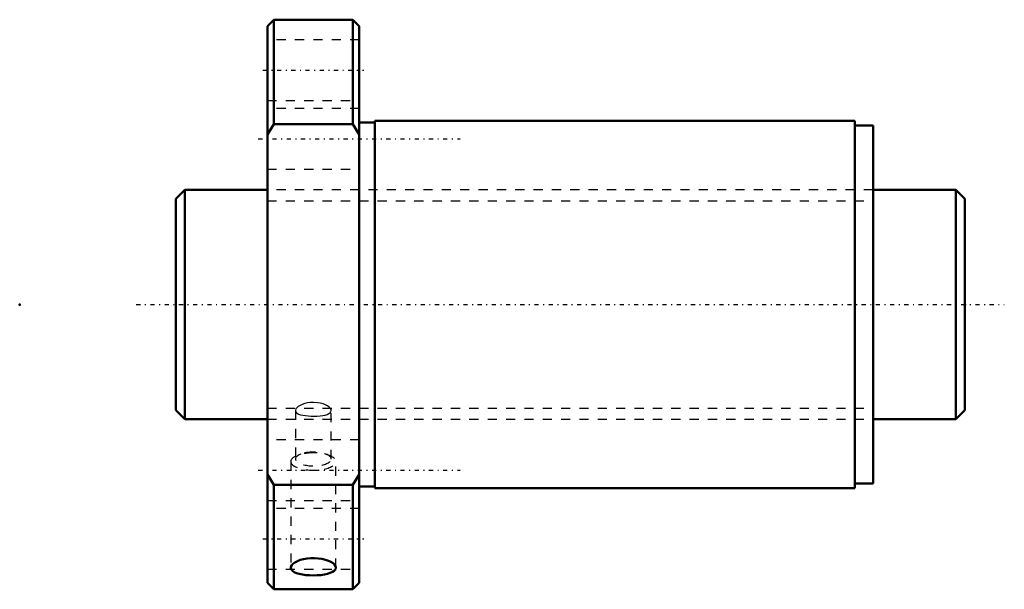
# Model space of a CAD drawing. Header units: millimetres. Extents: x -27 to 80, y -31 to 31.
import ezdxf

# ---------------------------------------------------------------- set-up
doc = ezdxf.new("R2010")
doc.units = ezdxf.units.MM
doc.linetypes.add('Center', pattern=[1.5, 0.45, -0.5, 0.05, -0.5])
doc.linetypes.add('Dashed', pattern=[2, 1, -1])
for name, color, linetype, lineweight in [('2d ConnectionPoints', 7, 'Continuous', 50), ('AM_0', 7, 'Continuous', 50), ('AM_5', 3, 'Continuous', 25), ('AM_7', 7, 'Center', 25), ('AM_9', 6, 'Dashed', 25)]:
    doc.layers.add(name, color=color, linetype=linetype, lineweight=lineweight)

# ---------------------------------------------------------------- blocks, each defined once
blk = doc.blocks.new('1_SDA_V_serieSDA2520V_3nut_0_in_SDA2520V_3G0_86LC0_0G000__4')
at = {"layer": 'AM_0'}
for p, q in [((0.7, 31), (0, 30.3)), ((0, 30.3), (0, -30.3)), ((9.3, 31), (0.7, 31)), ((0.7, 31), (0.7, 19.62)), ((10, 30.3), (9.3, 31)), ((9.3, 31), (9.3, 19.62)), ((10, 30.3), (10, -30.3)), ((0, 18.5), (0.7, 19.62)), ((0.7, 19.62), (9.3, 19.62)), ((9.3, 19.62), (10, 18.5)), ((11.7, 19.8), (10, 19.8)), ((11.7, 20), (11.7, -20)), ((64, 20), (11.7, 20)), ((64, 20), (64, -20)), ((66, 19.5), (64, 19.5)), ((66, 19.5), (66, -19.5)), ((0.7, -19.62), (0, -18.5)), ((10, -18.5), (9.3, -19.62)), ((0.7, -19.62), (0.7, -31)), ((9.3, -19.62), (0.7, -19.62)), ((9.3, -19.62), (9.3, -31)), ((10, -19.8), (11.7, -19.8)), ((11.7, -20), (64, -20)), ((64, -19.5), (66, -19.5)), ((0, -30.3), (0.7, -31)), ((0.7, -31), (9.3, -31)), ((9.3, -31), (10, -30.3))]:
    blk.add_line(p, q, dxfattribs=at)
for points in [[(7.46, -28.64), (7.42, -28.48), (7.32, -28.32), (7.15, -28.16), (6.92, -28.02), (6.64, -27.89), (6.31, -27.78), (5.94, -27.69), (5.54, -27.64), (5.13, -27.61), (4.72, -27.62), (4.31, -27.65), (3.93, -27.72), (3.57, -27.81), (3.26, -27.93), (2.99, -28.07), (2.78, -28.22), (2.64, -28.38), (2.56, -28.54), (2.54, -28.64)], [(2.54, -28.64), (2.55, -28.7), (2.61, -28.85), (2.73, -28.99), (2.92, -29.12), (3.17, -29.23), (3.47, -29.32), (3.82, -29.4), (4.2, -29.45), (4.6, -29.48), (5.01, -29.49), (5.43, -29.48), (5.83, -29.45), (6.2, -29.39), (6.54, -29.32), (6.84, -29.22), (7.09, -29.11), (7.28, -28.98), (7.4, -28.84), (7.46, -28.64)]]:
    blk.add_lwpolyline(points, dxfattribs=at)
at = {"layer": 'AM_7'}
for p, q in [((-0.5, 25.5), (10.5, 25.5)), ((-1, 18.03), (21, 18.03)), ((-1, -18.03), (21, -18.03)), ((-0.5, -25.5), (10.5, -25.5))]:
    blk.add_line(p, q, dxfattribs=at)
at = {"layer": 'AM_9'}
for p, q in [((10, 28.8), (0, 28.8)), ((0, 22.2), (10, 22.2)), ((10, 21.33), (0, 21.33)), ((0, 14.73), (10, 14.73)), ((66, 12.5), (0, 12.5)), ((3.05, -11.55), (3.05, -16.82)), ((6.95, -16.82), (6.95, -11.55)), ((0, -12.5), (66, -12.5)), ((10, -14.73), (0, -14.73)), ((2.54, -17.09), (2.54, -28.64)), ((3.64, -16.29), (3.29, -16.42)), ((6.71, -16.42), (6.36, -16.29)), ((7.46, -28.64), (7.46, -17.09)), ((0, -21.33), (10, -21.33)), ((10, -22.2), (0, -22.2)), ((0, -28.8), (10, -28.8))]:
    blk.add_line(p, q, dxfattribs=at)
for points in [[(5, -10.66), (4.67, -10.68), (4.36, -10.72), (4.06, -10.79), (3.79, -10.88), (3.55, -10.99), (3.35, -11.11), (3.2, -11.24), (3.1, -11.37), (3.05, -11.5), (3.05, -11.55)], [(6.95, -11.55), (6.93, -11.43), (6.85, -11.3), (6.72, -11.16), (6.54, -11.04), (6.32, -10.92), (6.06, -10.82), (5.77, -10.74), (5.46, -10.69), (5, -10.66)], [(3.05, -11.55), (3.06, -11.63), (3.12, -11.74), (3.24, -11.84), (3.4, -11.93), (3.61, -12), (3.86, -12.06), (4.14, -12.1), (4.45, -12.13), (4.77, -12.15), (5.1, -12.15), (5.42, -12.14), (5.73, -12.12), (6.02, -12.08), (6.28, -12.03), (6.51, -11.96), (6.7, -11.88), (6.83, -11.79), (6.92, -11.68), (6.95, -11.55), (6.95, -11.55)]]:
    blk.add_lwpolyline(points, dxfattribs=at)
for centre, major_axis, start_param, end_param in [((5, -16.82), (1.95, 0), 1.570796, 2.341474), ((5, -16.82), (1.95, 0), 0, 1.570796), ((5, -17.09), (2.46, 0), 3.141593, 7.853982), ((5, -17.09), (2.46, 0), 1.570796, 3.141593), ((5, -16.82), (1.95, 0), 2.341474, 6.283185)]:
    blk.add_ellipse(centre, major_axis=major_axis, ratio=0.382683, start_param=start_param, end_param=end_param, dxfattribs=at)
blk = doc.blocks.new('2_000SDA2520V_30Shaft_0_in_SDA2520V_3G0_86LC0_0G000__4')
at = {"layer": 'AM_0'}
for p, q in [((-9, 12.5), (-10, 11.5)), ((0, 12.5), (-9, 12.5)), ((-9, 12.5), (-9, -12.5)), ((75, 12.5), (66, 12.5)), ((76, 11.5), (75, 12.5)), ((75, 12.5), (75, -12.5)), ((-10, 11.5), (-10, -11.5)), ((76, 11.5), (76, -11.5)), ((-10, -11.5), (-9, -12.5)), ((75, -12.5), (76, -11.5)), ((-9, -12.5), (0, -12.5)), ((66, -12.5), (75, -12.5))]:
    blk.add_line(p, q, dxfattribs=at)
at = {"layer": 'AM_5', "linetype": 'Dashed'}
for p, q in [((0, 11.273), (66, 11.273)), ((0, -11.273), (66, -11.273))]:
    blk.add_line(p, q, dxfattribs=at)
at = {"layer": 'AM_7'}
blk.add_line((-14.3, 0), (80.3, 0), dxfattribs=at)
at = {"layer": 'AM_9'}
for p, q in [((66, 12.5), (0, 12.5)), ((0, -12.5), (66, -12.5))]:
    blk.add_line(p, q, dxfattribs=at)

msp = doc.modelspace()

# ---------------------------------------------------------------- linework, layer by layer
at = {"layer": '2d ConnectionPoints'}
for p in [(-27, 0), (0, 0), (76, 0)]:
    msp.add_point(p, dxfattribs=at)

# ---------------------------------------------------------------- block references
for name in ['1_SDA_V_serieSDA2520V_3nut_0_in_SDA2520V_3G0_86LC0_0G000__4', '2_000SDA2520V_30Shaft_0_in_SDA2520V_3G0_86LC0_0G000__4']:
    msp.add_blockref(name, (0, 0))

doc.saveas('drawing.dxf')
